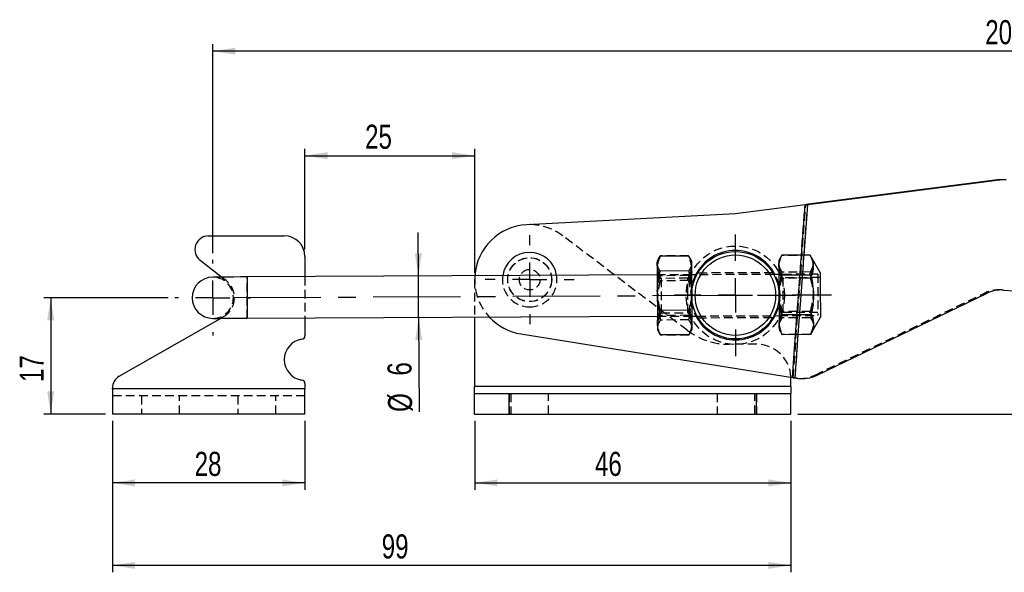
# Model space of a CAD drawing. Extents: x 29 to 415, y 92 to 280.
# Tile 4 of 14: x 36 to 179, y 200 to 280. Entities that reach past the tile are written whole.
import ezdxf

# ---------------------------------------------------------------- set-up
doc = ezdxf.new("R2010")
doc.units = 0
doc.linetypes.add('CENTERX2', pattern=[20.32, 12.7, -2.54, 2.54, -2.54])
doc.linetypes.add('HIDDEN', pattern=[1.905, 1.27, -0.635])
doc.layers.get('0').update_dxf_attribs({"linetype": 'CONTINUOUS'})
doc.styles.add('SLDTEXTSTYLE0', font='TXT', dxfattribs={"width": 0.75})
doc.dimstyles.new('SLDDIMSTYLE0', dxfattribs={"dimtxt": 3.5, "dimasz": 3.302, "dimexe": 0, "dimexo": 0.0625, "dimgap": 0.875, "dimtad": 1, "dimdec": 0, "dimrnd": 1e-09, "dimzin": 12, "dimtxsty": 'SLDTEXTSTYLE0', "dimsah": 1, "dimcen": 0.09, "dimazin": 3, "dimtfac": 1, "dimtdec": 0, "dimtofl": 0, "dimtmove": 0, "dimatfit": 3, "dimtolj": 1, "dimtzin": 12})
doc.dimstyles.new('SLDDIMSTYLE1', dxfattribs={"dimtxt": 3.5, "dimasz": 3.302, "dimexe": 0, "dimexo": 0.0625, "dimgap": 0.875, "dimtad": 1, "dimdec": 0, "dimrnd": 1e-09, "dimzin": 12, "dimtxsty": 'SLDTEXTSTYLE0', "dimsah": 1, "dimcen": 0.09, "dimazin": 3, "dimtfac": 1, "dimtofl": 0, "dimtmove": 0, "dimatfit": 3, "dimtolj": 1, "dimtzin": 12})
doc.dimstyles.new('SLDDIMSTYLE2', dxfattribs={"dimtxt": 3.5, "dimasz": 3.302, "dimexe": 0, "dimexo": 0.0625, "dimgap": 0.875, "dimtad": 1, "dimdec": 3, "dimrnd": 1e-09, "dimzin": 12, "dimtxsty": 'SLDTEXTSTYLE0', "dimsah": 1, "dimcen": 0.09, "dimazin": 3, "dimtfac": 1, "dimtdec": 3, "dimtofl": 0, "dimtmove": 0, "dimatfit": 3, "dimtolj": 1, "dimtzin": 12})
doc.dimstyles.new('SLDDIMSTYLE3', dxfattribs={"dimtxt": 3.5, "dimasz": 3.302, "dimexe": 0, "dimexo": 0.0625, "dimgap": 0.875, "dimtad": 1, "dimdec": 3, "dimrnd": 1e-09, "dimzin": 12, "dimtxsty": 'SLDTEXTSTYLE0', "dimsah": 1, "dimcen": 0.09, "dimazin": 3, "dimtfac": 1, "dimtdec": 3, "dimtmove": 0, "dimatfit": 3, "dimtolj": 1, "dimtzin": 12})

# ---------------------------------------------------------------- blocks, each defined once
blk = doc.blocks.new('_D')
at = {"color": 179, "linetype": 'CONTINUOUS'}
for p, q in [((237.24, 260.61), (277.55, 260.61)), ((276.55, 260.61), (276.55, 222.81)), ((149.42, 222.81), (277.55, 222.81))]:
    blk.add_line(p, q, dxfattribs=at)
for points in [[(276.55, 260.61), (276.04, 257.31), (277.06, 257.31)], [(276.55, 222.81), (277.06, 226.11), (276.04, 226.11)]]:
    blk.add_solid(points, dxfattribs=at)
at = {"color": 179, "linetype": 'CONTINUOUS', "insert": (272.04, 238.31, 0.1), "char_height": 3.5, "attachment_point": 1, "rotation": 90, "style": 'SLDTEXTSTYLE0'}
blk.add_mtext('38', dxfattribs=at)
blk = doc.blocks.new('_D_1')
at = {"color": 179, "linetype": 'CONTINUOUS'}
for p, q in [((64.33, 246.22), (64.33, 276.57)), ((266.71, 243.17), (266.71, 276.57)), ((266.71, 275.57), (64.33, 275.57))]:
    blk.add_line(p, q, dxfattribs=at)
for points in [[(64.33, 275.57), (67.63, 275.06), (67.63, 276.08)], [(266.71, 275.57), (263.41, 276.08), (263.41, 275.06)]]:
    blk.add_solid(points, dxfattribs=at)
at = {"color": 179, "linetype": 'CONTINUOUS', "insert": (176.67, 280.08, 0.1), "char_height": 3.5, "attachment_point": 1, "style": 'SLDTEXTSTYLE0'}
blk.add_mtext('202', dxfattribs=at)
blk = doc.blocks.new('_D_2')
at = {"color": 179, "linetype": 'CONTINUOUS'}
for p, q in [((57.83, 239.72), (39.76, 239.72)), ((40.76, 239.72), (40.76, 222.81)), ((48.73, 222.81), (39.76, 222.81))]:
    blk.add_line(p, q, dxfattribs=at)
for points in [[(40.76, 239.72), (40.25, 236.42), (41.27, 236.42)], [(40.76, 222.81), (41.27, 226.11), (40.25, 226.11)]]:
    blk.add_solid(points, dxfattribs=at)
at = {"color": 179, "linetype": 'CONTINUOUS', "insert": (36.25, 227.46, 0.1), "char_height": 3.5, "attachment_point": 1, "rotation": 90, "style": 'SLDTEXTSTYLE0'}
blk.add_mtext('17', dxfattribs=at)
blk = doc.blocks.new('_D_3')
at = {"color": 179, "linetype": 'CONTINUOUS'}
for p, q in [((102.42, 221.81), (102.42, 211.81)), ((148.42, 221.81), (148.42, 211.81)), ((102.42, 212.81), (148.42, 212.81))]:
    blk.add_line(p, q, dxfattribs=at)
for points in [[(102.42, 212.81), (105.72, 212.3), (105.72, 213.31)], [(148.42, 212.81), (145.11, 213.31), (145.11, 212.3)]]:
    blk.add_solid(points, dxfattribs=at)
at = {"color": 179, "linetype": 'CONTINUOUS', "insert": (119.91, 217.32, 0.1), "char_height": 3.5, "attachment_point": 1, "style": 'SLDTEXTSTYLE0'}
blk.add_mtext('46', dxfattribs=at)
blk = doc.blocks.new('_D_4')
at = {"color": 179, "linetype": 'CONTINUOUS'}
for p, q in [((49.73, 221.81), (49.73, 211.81)), ((77.73, 221.81), (77.73, 211.81)), ((77.73, 212.81), (49.73, 212.81))]:
    blk.add_line(p, q, dxfattribs=at)
for points in [[(49.73, 212.81), (53.03, 212.3), (53.03, 213.31)], [(77.73, 212.81), (74.43, 213.31), (74.43, 212.3)]]:
    blk.add_solid(points, dxfattribs=at)
at = {"color": 179, "linetype": 'CONTINUOUS', "insert": (61.69, 217.32, 0.1), "char_height": 3.5, "attachment_point": 1, "style": 'SLDTEXTSTYLE0'}
blk.add_mtext('28', dxfattribs=at)
blk = doc.blocks.new('_D_5')
at = {"color": 179, "linetype": 'CONTINUOUS'}
for p, q in [((94.24, 242.86), (94.21, 249.21)), ((94.27, 236.86), (94.24, 242.86)), ((94.27, 236.86), (94.33, 223.14))]:
    blk.add_line(p, q, dxfattribs=at)
for points in [[(94.24, 242.86), (94.73, 246.17), (93.72, 246.16)], [(94.27, 236.86), (93.78, 233.56), (94.79, 233.56)]]:
    blk.add_solid(points, dxfattribs=at)
at = {"color": 179, "linetype": 'CONTINUOUS', "char_height": 3.5, "attachment_point": 1, "rotation": 90.2756, "style": 'SLDTEXTSTYLE0'}
for s, insert in [('6', (89.74, 228.39, 0.1)), ('%%c', (89.82, 223.11, 0.1))]:
    blk.add_mtext(s, dxfattribs=dict(at, insert=insert))
blk = doc.blocks.new('_D_6')
at = {"color": 179, "linetype": 'CONTINUOUS'}
for p, q in [((77.73, 246.72), (77.73, 261.37)), ((102.42, 243.35), (102.42, 261.37)), ((77.73, 260.37), (102.42, 260.37))]:
    blk.add_line(p, q, dxfattribs=at)
for points in [[(77.73, 260.37), (81.03, 259.86), (81.03, 260.88)], [(102.42, 260.37), (99.11, 260.88), (99.11, 259.86)]]:
    blk.add_solid(points, dxfattribs=at)
at = {"color": 179, "linetype": 'CONTINUOUS', "insert": (86.48, 264.88, 0.1), "char_height": 3.5, "attachment_point": 1, "style": 'SLDTEXTSTYLE0'}
blk.add_mtext('25', dxfattribs=at)
blk = doc.blocks.new('_D_7')
at = {"color": 179, "linetype": 'CONTINUOUS'}
for p, q in [((49.73, 221.81), (49.73, 199.81)), ((148.42, 221.81), (148.42, 199.81)), ((148.42, 200.81), (49.73, 200.81))]:
    blk.add_line(p, q, dxfattribs=at)
for points in [[(49.73, 200.81), (53.03, 200.3), (53.03, 201.31)], [(148.42, 200.81), (145.11, 201.31), (145.11, 200.3)]]:
    blk.add_solid(points, dxfattribs=at)
at = {"color": 179, "linetype": 'CONTINUOUS', "insert": (88.9, 205.32, 0.1), "char_height": 3.5, "attachment_point": 1, "style": 'SLDTEXTSTYLE0'}
blk.add_mtext('99', dxfattribs=at)
blk = doc.blocks.new('SW_CENTERMARKSYMBOL_0')
at = {"color": 0, "linetype": 'CONTINUOUS'}
for p, q in [((0, 5), (0, 5.5)), ((0, 0), (0, 2.5)), ((-5, 0), (-5.5, 0)), ((0, 0), (-2.5, 0)), ((0, 0), (0, -2.5)), ((0, 0), (2.5, 0)), ((5, 0), (5.5, 0)), ((0, -5), (0, -5.5))]:
    blk.add_line(p, q, dxfattribs=at)
blk = doc.blocks.new('SW_CENTERMARKSYMBOL_1')
at = {"color": 0, "linetype": 'CONTINUOUS'}
for p, q in [((0, 5), (0, 6.46875)), ((0, 0), (0, 2.5)), ((-5, 0), (-6.46875, 0)), ((0, 0), (-2.5, 0)), ((0, 0), (0, -2.5)), ((0, 0), (2.5, 0)), ((5, 0), (6.46875, 0)), ((0, -5), (0, -6.46875))]:
    blk.add_line(p, q, dxfattribs=at)
blk = doc.blocks.new('SW_CENTERMARKSYMBOL_2')
at = {"color": 0, "linetype": 'CONTINUOUS'}
for p, q in [((0, 5), (0, 8.85)), ((0, 0), (0, 2.5)), ((-5, 0), (-8.85, 0)), ((0, 0), (-2.5, 0)), ((0, 0), (0, -2.5)), ((0, 0), (2.5, 0)), ((5, 0), (8.85, 0)), ((0, -5), (0, -8.85))]:
    blk.add_line(p, q, dxfattribs=at)

msp = doc.modelspace()

# ---------------------------------------------------------------- linework, layer by layer
at = {"color": 7, "linetype": 'CONTINUOUS'}
for p, q in [((178.4512, 256.8443), (150.5636, 253.2601)), ((178.7379, 256.8234), (150.8504, 253.2393)), ((178.4512, 256.8443), (178.7379, 256.8234)), ((150.4649, 253.2245), (140.3409, 251.9326)), ((150.4649, 253.2245), (150.8504, 253.2393)), ((150.8504, 253.2393), (150.5636, 253.2601)), ((140.3409, 251.9326), (109.9968, 250.3388)), ((63.7317, 248.7199), (74.7317, 248.7199)), ((65.5996, 242.7261), (62.5015, 245.1431)), ((77.7317, 245.7199), (77.7317, 242.7844)), ((129.1849, 245.4301), (128.957, 245.0308)), ((133.5069, 245.7692), (129.4001, 245.7494)), ((133.9569, 245.0549), (133.7243, 245.4533)), ((147.0996, 245.8916), (146.6568, 245.1159)), ((151.2064, 245.9113), (147.0996, 245.8916)), ((152.665, 243.4128), (151.2064, 245.9113)), ((133.5173, 243.612), (129.4105, 243.5922)), ((128.9666, 243.0308), (69.3173, 242.744)), ((134.7199, 243.0585), (133.9665, 243.0549)), ((146.6664, 243.116), (145.913, 243.1123)), ((151.2203, 243.0246), (147.1135, 243.0049)), ((179.3472, 240.8362), (180.938, 240.7204)), ((152.2163, 228.4642), (176.8296, 240.355)), ((133.5447, 237.8955), (129.438, 237.8758)), ((50.7372, 228.2973), (65.4414, 236.7253)), ((69.3461, 236.744), (128.9954, 237.0309)), ((77.7317, 236.7844), (77.7317, 234.184)), ((102.4164, 236.9031), (102.4164, 226.8058)), ((133.9954, 237.055), (134.7487, 237.0586)), ((145.9419, 237.1124), (146.6952, 237.116)), ((151.248, 237.2512), (147.1413, 237.2314)), ((151.2619, 234.3645), (152.6964, 236.8769)), ((129.0051, 235.0309), (129.2369, 234.6338)), ((133.7762, 234.6543), (134.005, 235.055)), ((146.7048, 235.1161), (147.1551, 234.3447)), ((109.15, 234.4507), (148.6374, 228.1195)), ((129.2505, 234.6418), (129.4551, 234.3166)), ((133.5619, 234.3364), (129.4551, 234.3166)), ((133.5619, 234.3364), (133.7603, 234.6635)), ((151.2619, 234.3645), (147.1551, 234.3447)), ((148.4164, 227.9498), (148.4122, 228.1557)), ((148.4164, 226.8058), (148.4164, 227.9498)), ((149.0185, 228.0735), (148.6374, 228.1195)), ((148.7317, 228.0944), (149.0185, 228.0735)), ((148.7317, 228.0944), (148.9854, 228.0536)), ((148.9854, 228.0536), (149.2721, 228.0327)), ((149.0185, 228.0735), (149.2721, 228.0327)), ((149.4119, 228.0039), (149.6987, 227.983)), ((49.7317, 226.4558), (49.7317, 226.5621)), ((77.7317, 226.4558), (49.7317, 226.4558)), ((49.7317, 226.4558), (49.7317, 222.8058)), ((77.7317, 227.2558), (77.7317, 226.4558)), ((77.7317, 222.8058), (77.7317, 226.4558)), ((148.4164, 226.8058), (102.4164, 226.8058)), ((102.4164, 225.8058), (102.4164, 226.8058)), ((148.4164, 226.8058), (148.4164, 225.8058)), ((102.4164, 222.8058), (102.4164, 225.8058)), ((102.4164, 225.8058), (107.4164, 225.8058)), ((107.4164, 222.8058), (107.4164, 225.8058)), ((107.4164, 225.8058), (143.4164, 225.8058)), ((143.4164, 222.8058), (143.4164, 225.8058)), ((143.4164, 225.8058), (148.4164, 225.8058)), ((148.4164, 222.8058), (148.4164, 225.8058)), ((77.7317, 222.8058), (49.7317, 222.8058)), ((102.4164, 222.8058), (107.4164, 222.8058)), ((107.4164, 222.8058), (143.4164, 222.8058)), ((143.4164, 222.8058), (148.4164, 222.8058))]:
    msp.add_line(p, q, dxfattribs=at)
at = {"color": 7, "linetype": 'HIDDEN'}
for p, q in [((178.7379, 256.8234), (178.4512, 256.8443)), ((148.6374, 228.1195), (150.4649, 253.2245)), ((148.7317, 228.0944), (150.5636, 253.2601)), ((149.0185, 228.0735), (150.8504, 253.2393)), ((133.3398, 234.9861), (115.2549, 248.7208)), ((129.3998, 245.8065), (129.1849, 245.4301)), ((133.5066, 245.8262), (129.3998, 245.8065)), ((133.7243, 245.4533), (133.5066, 245.8262)), ((151.2065, 245.8875), (147.0997, 245.8678)), ((149.0913, 234.354), (149.9321, 245.9052)), ((149.4758, 234.3559), (150.3167, 245.9071)), ((151.2182, 243.4662), (147.1114, 243.4465)), ((66.2694, 242.2035), (65.5996, 242.7261)), ((77.7317, 242.7844), (77.7317, 236.7844)), ((102.4164, 242.3498), (102.4164, 236.9031)), ((129.5261, 242.5335), (128.9652, 243.3265)), ((133.9665, 243.0549), (128.9666, 243.0308)), ((133.5205, 242.9395), (129.4137, 242.9197)), ((133.524, 242.21), (129.4172, 242.1903)), ((133.4118, 242.5522), (129.5261, 242.5335)), ((133.9651, 243.3506), (133.4118, 242.5522)), ((145.913, 243.1123), (134.7199, 243.0585)), ((145.7705, 243.3617), (134.8352, 243.3091)), ((147.2259, 242.6187), (146.6649, 243.4117)), ((152.3163, 243.1431), (146.6664, 243.116)), ((151.2225, 242.5592), (147.1157, 242.5395)), ((152.6687, 242.6448), (147.2259, 242.6187)), ((179.0605, 240.8571), (179.3472, 240.8362)), ((151.9296, 228.485), (176.5428, 240.3759)), ((176.8296, 240.355), (176.5428, 240.3759)), ((151.2458, 237.7166), (147.139, 237.6968)), ((65.4414, 236.7253), (65.8982, 236.987)), ((128.9954, 237.0309), (133.9954, 237.055)), ((128.9969, 236.7352), (129.5502, 237.5336)), ((133.5483, 237.1661), (129.4415, 237.1463)), ((133.5515, 236.4936), (129.4447, 236.4738)), ((129.5502, 237.5336), (133.4358, 237.5523)), ((133.4358, 237.5523), (133.9968, 236.7593)), ((134.7487, 237.0586), (145.9419, 237.1124)), ((134.875, 236.8092), (145.824, 236.8618)), ((146.6952, 237.116), (152.3452, 237.1432)), ((146.6966, 236.8203), (147.25, 237.6187)), ((151.2502, 236.8096), (147.1434, 236.7898)), ((147.25, 237.6187), (152.6928, 237.6449)), ((129.2369, 234.6338), (129.4553, 234.2596)), ((133.5621, 234.2793), (129.4553, 234.2596)), ((133.5621, 234.2793), (133.7762, 234.6543)), ((151.2618, 234.3883), (147.155, 234.3685)), ((143.4164, 232.9498), (139.3879, 232.9498)), ((149.2721, 228.0327), (148.9854, 228.0536)), ((152.2163, 228.4642), (151.9296, 228.485)), ((77.7317, 226.4558), (49.7317, 226.4558)), ((148.4164, 226.8058), (102.4164, 226.8058)), ((77.7317, 225.4558), (49.7317, 225.4558)), ((53.9817, 225.4558), (53.9817, 222.8058)), ((59.4818, 222.8058), (59.4818, 225.4558)), ((67.9817, 225.4558), (67.9817, 222.8058)), ((73.4817, 222.8058), (73.4817, 225.4558)), ((107.4164, 225.8058), (107.4164, 222.8058)), ((107.6664, 225.8058), (107.6664, 222.8058)), ((113.1664, 222.8058), (113.1664, 225.8058)), ((137.6664, 225.8058), (137.6664, 222.8058)), ((143.1664, 222.8058), (143.1664, 225.8058)), ((143.4164, 225.8058), (143.4164, 222.8058))]:
    msp.add_line(p, q, dxfattribs=at)
at = {"color": 8, "linetype": 'CONTINUOUS'}
for p, q in [((149.9321, 245.9052), (150.4649, 253.2245)), ((150.3167, 245.9071), (150.8504, 253.2393)), ((148.6374, 228.1195), (149.0913, 234.354)), ((149.0185, 228.0735), (149.4758, 234.3559))]:
    msp.add_line(p, q, dxfattribs=at)
at = {"color": 179, "linetype": 'CENTERX2'}
msp.add_line((67.3317, 239.7344), (154.3307, 240.1528), dxfattribs=at)
at = {"color": 7, "linetype": 'CONTINUOUS', "flags": 128}
for points in [[(128.957, 245.0308), (128.9571, 244.9942), (128.9577, 244.8729), (128.9587, 244.6687)], [(133.9569, 245.0549), (133.9571, 245.0182), (133.9577, 244.8969), (133.9586, 244.6927)], [(146.6568, 245.1159), (146.657, 245.0732), (146.6576, 244.9456), (146.6586, 244.7353), (146.66, 244.4461)], [(128.9587, 244.6687), (128.9601, 244.3851), (128.9618, 244.0271), (128.9638, 243.6007), (128.9662, 243.1132), (128.9688, 242.573), (128.9716, 241.9893), (128.9746, 241.372), (128.9776, 240.7319)], [(133.9586, 244.6927), (133.96, 244.4092), (133.9617, 244.0512), (133.9638, 243.6248), (133.9661, 243.1373), (133.9687, 242.597), (133.9715, 242.0133), (133.9745, 241.3961), (133.9776, 240.7559)], [(146.66, 244.4461), (146.6617, 244.0827), (146.6638, 243.6515), (146.6662, 243.1598), (146.6688, 242.616), (146.6716, 242.0294), (146.6746, 241.4101), (146.6777, 240.7686), (146.6808, 240.116)], [(69.3173, 242.744), (68.3418, 242.7393), (67.4039, 242.7348), (66.5394, 242.7306), (65.7818, 242.727), (65.16, 242.724), (64.6979, 242.7217), (64.4134, 242.7204), (64.3173, 242.7199)], [(152.665, 243.4128), (152.6654, 243.3308), (152.6666, 243.0891), (152.6684, 242.6998), (152.6709, 242.1824), (152.6739, 241.5628), (152.6772, 240.872), (152.6807, 240.1449)], [(128.9776, 240.7319), (128.9808, 240.0797), (128.9839, 239.4267), (128.987, 238.784), (128.99, 238.1627), (128.9928, 237.5733), (128.9955, 237.026), (128.9978, 236.5301), (128.9999, 236.0941)], [(133.9776, 240.7559), (133.9807, 240.1037), (133.9839, 239.4507), (133.9869, 238.808), (133.9899, 238.1867), (133.9928, 237.5973), (133.9954, 237.05), (133.9978, 236.5541), (133.9999, 236.1181)], [(146.6808, 240.116), (146.6839, 239.4634), (146.687, 238.8219), (146.69, 238.2026), (146.6928, 237.616), (146.6954, 237.0722), (146.6978, 236.5805), (146.6999, 236.1493), (146.7016, 235.7859)], [(152.6807, 240.1449), (152.6842, 239.4177), (152.6875, 238.727), (152.6905, 238.1074), (152.693, 237.5899), (152.6949, 237.2006), (152.6961, 236.9589), (152.6964, 236.8769)], [(64.3462, 236.72), (64.4423, 236.7204), (64.7268, 236.7218), (65.1888, 236.724), (65.8106, 236.727), (66.5683, 236.7307), (67.4327, 236.7348), (68.3707, 236.7393), (69.3461, 236.744)], [(128.9999, 236.0941), (129.0017, 235.7254), (129.0031, 235.4304), (129.0042, 235.2142), (129.0048, 235.0803), (129.005, 235.0312), (129.0051, 235.0309)], [(133.9999, 236.1181), (134.0017, 235.7495), (134.0031, 235.4545), (134.0041, 235.2382), (134.0048, 235.1044), (134.005, 235.0552), (134.005, 235.055)], [(146.7016, 235.7859), (146.703, 235.4967), (146.704, 235.2864), (146.7046, 235.1588), (146.7048, 235.1161)], [(148.9854, 228.0536), (149.3602, 228.0079), (149.4119, 228.0039)]]:
    msp.add_lwpolyline(points, dxfattribs=at)
at = {"color": 8, "linetype": 'CONTINUOUS', "flags": 128}
msp.add_lwpolyline([(69.3173, 242.744), (69.3174, 242.7237), (69.3181, 242.563), (69.3196, 242.2504), (69.3218, 241.8027), (69.3245, 241.244), (69.3276, 240.6044), (69.3309, 239.9184), (69.3342, 239.2231), (69.3374, 238.5558), (69.3403, 237.9525), (69.3427, 237.4459), (69.3446, 237.0631), (69.3457, 236.8249), (69.3461, 236.744)], dxfattribs=at)
at = {"color": 7, "linetype": 'HIDDEN', "flags": 128}
for points in [[(69.3461, 236.744), (69.3457, 236.8249), (69.3446, 237.0631), (69.3427, 237.4459), (69.3403, 237.9525), (69.3374, 238.5558), (69.3342, 239.2231), (69.3309, 239.9184), (69.3276, 240.6044), (69.3245, 241.244), (69.3218, 241.8027), (69.3196, 242.2504), (69.3181, 242.563), (69.3174, 242.7237), (69.3173, 242.744)], [(129.5261, 242.5335), (129.5261, 242.5307), (129.5267, 242.4225), (129.5279, 242.1642), (129.5298, 241.772), (129.5322, 241.2706), (129.535, 240.6915), (129.538, 240.071), (129.541, 239.4482), (129.5438, 238.8622), (129.5463, 238.3497), (129.5482, 237.9431), (129.5495, 237.6678), (129.5501, 237.5412), (129.5502, 237.5336)], [(133.4221, 240.4027), (133.4192, 241.0073), (133.4166, 241.5519), (133.4144, 242.0022), (133.4128, 242.33), (133.4119, 242.5147), (133.4118, 242.5522)], [(147.2259, 242.6187), (147.2261, 242.5744), (147.2271, 242.3807), (147.2287, 242.0449), (147.2309, 241.5881), (147.2335, 241.039), (147.2364, 240.432), (147.2395, 239.8054), (147.2424, 239.1984), (147.245, 238.6492), (147.2472, 238.1924), (147.2488, 237.8566), (147.2498, 237.663), (147.25, 237.6187)], [(152.3163, 243.1431), (152.3164, 243.1229), (152.3172, 242.9622), (152.3187, 242.6496), (152.3208, 242.2019), (152.3235, 241.6432), (152.3266, 241.0036), (152.3299, 240.3176), (152.3332, 239.6222), (152.3364, 238.955), (152.3393, 238.3517), (152.3418, 237.8451), (152.3436, 237.4623), (152.3448, 237.2241), (152.3452, 237.1432)], [(133.4358, 237.5523), (133.4356, 237.6039), (133.4346, 237.8064), (133.4329, 238.1501), (133.4307, 238.6133), (133.428, 239.1669), (133.4251, 239.7761), (133.4221, 240.4027)]]:
    msp.add_lwpolyline(points, dxfattribs=at)
at = {"color": 7, "linetype": 'HIDDEN'}
for centre, radius in [((140.3309, 240.0855), 7.15), ((110.4164, 242.3498), 3.2), ((110.4164, 242.3498), 3.175), ((110.4164, 242.3498), 1.5)]:
    msp.add_circle(centre, radius, dxfattribs=at)
at = {"color": 7, "linetype": 'CONTINUOUS'}
for radius in [6.35, 5.85]:
    msp.add_circle((140.3309, 240.0855), radius, dxfattribs=at)
for centre, radius, start, end in [((179.0828, 251.9298), 4.9549, 85.836934, 97.324203), ((179.3696, 251.9089), 4.9549, 85.836906, 97.324016), ((110.4164, 242.3498), 8, 93.006689, 176.033011), ((63.7317, 246.7199), 2, 90, 232.039801), ((74.7317, 245.7199), 3, 0, 90), ((110.4164, 242.3498), 3.9688, 8.851649, 171.699473), ((140.3309, 240.0855), 6.5, 27.761987, 152.789135), ((64.3318, 239.7199), 3, 90.275561, 270.275561), ((178.9878, 235.8898), 4.9594, 85.843677, 115.796035), ((110.4164, 242.3498), 8, 222.809061, 260.891152), ((140.3309, 240.0855), 6.5, 207.761987, 332.789135), ((77.7317, 230.7199), 3, 98.213214, 261.786786), ((77.2317, 234.184), 0.5, 278.213214, 360), ((51.7317, 226.5621), 2, 119.819817, 180), ((77.2317, 227.2558), 0.5, 0, 81.786786), ((150.0584, 232.9283), 4.9584, 260.875651, 295.798349)]:
    msp.add_arc(centre, radius, start, end, dxfattribs=at)
at = {"color": 7, "linetype": 'HIDDEN'}
for centre, radius, start, end in [((110.4164, 242.3498), 8, 52.784872, 93.006689), ((64.3318, 239.7199), 3, 270.275561, 90.275561), ((64.3318, 239.7199), 3.15, 299.819817, 52.039801), ((110.4164, 242.3498), 8, 176.033011, 222.809061), ((110.4164, 242.3498), 3.9688, 171.699473, 270), ((110.4164, 242.3498), 3.9687, 270, 8.851649), ((140.3309, 240.0855), 6.5, 152.789135, 207.761987), ((140.3309, 240.0855), 6.5, 355.836542, 27.761987), ((178.701, 235.9107), 4.9594, 85.843683, 115.795978), ((140.3309, 240.0855), 6.5, 332.789135, 355.836542), ((139.3879, 242.9498), 10, 232.784872, 270), ((143.4164, 227.9498), 5, 2.359801, 90), ((149.7713, 232.9507), 4.9598, 265.84492, 295.794756)]:
    msp.add_arc(centre, radius, start, end, dxfattribs=at)
at = {"color": 7, "linetype": 'CONTINUOUS'}
for points, knots in [([(128.9587, 244.6687), (128.9591, 244.6942), (128.9622, 244.8879), (129.058, 245.2534), (129.2854, 245.5831), (129.4001, 245.7494)], [0, 0, 0, 0, 0.070063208, 0.530770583, 1, 1, 1, 1]), ([(133.5069, 245.7692), (133.6325, 245.5946), (133.8862, 245.2423), (133.9343, 244.877), (133.9586, 244.6927)], [0, 0, 0, 0, 0.49545748, 1, 1, 1, 1]), ([(146.66, 244.4461), (146.6603, 244.4803), (146.6631, 244.7394), (146.7583, 245.2283), (146.9851, 245.6692), (147.0996, 245.8916)], [0, 0, 0, 0, 0.07006287, 0.53077062, 1, 1, 1, 1]), ([(151.2064, 245.9113), (151.3366, 245.6614), (151.5998, 245.1562), (151.6988, 244.4061), (151.5622, 243.688), (151.335, 243.2471), (151.2203, 243.0246)], [0, 0, 0, 0, 0.26459873, 0.53493514, 0.76533653, 1, 1, 1, 1]), ([(129.4105, 243.5922), (129.2848, 243.7668), (129.0312, 244.1191), (128.983, 244.4844), (128.9587, 244.6687)], [0, 0, 0, 0, 0.495457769, 1, 1, 1, 1]), ([(128.9776, 240.7319), (129.0277, 241.4768), (129.0927, 242.4449), (129.3509, 243.3773), (129.4105, 243.5922)], [0, 0, 0, 0, 0.769461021, 1, 1, 1, 1]), ([(133.9586, 244.6927), (133.9582, 244.6672), (133.9551, 244.4735), (133.8594, 244.108), (133.632, 243.7783), (133.5173, 243.612)], [0, 0, 0, 0, 0.070062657, 0.530770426, 1, 1, 1, 1]), ([(133.5173, 243.612), (133.5789, 243.3976), (133.8461, 242.4678), (133.9204, 241.5003), (133.9776, 240.7559)], [0, 0, 0, 0, 0.230538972, 1, 1, 1, 1]), ([(147.1135, 243.0049), (146.9875, 243.2387), (146.7333, 243.7106), (146.6846, 244.1994), (146.66, 244.4461)], [0, 0, 0, 0, 0.495457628, 1, 1, 1, 1]), ([(146.6808, 240.116), (146.7308, 240.8684), (146.7958, 241.8462), (147.054, 242.7878), (147.1135, 243.0049)], [0, 0, 0, 0, 0.76946133, 1, 1, 1, 1]), ([(151.2203, 243.0246), (151.2808, 242.808), (151.4732, 242.1192), (151.6814, 240.916), (151.7088, 239.1766), (151.4197, 237.9687), (151.248, 237.2512)], [0, 0, 0, 0, 0.11519982, 0.3663967, 0.62367434, 1, 1, 1, 1]), ([(129.438, 237.8758), (129.2549, 238.5843), (129.0117, 239.5256), (128.9844, 240.4927), (128.9776, 240.7319)], [0, 0, 0, 0, 0.752764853, 1, 1, 1, 1]), ([(133.9776, 240.7559), (133.9731, 240.5167), (133.9551, 239.5493), (133.721, 238.6058), (133.5447, 237.8955)], [0, 0, 0, 0, 0.247235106, 1, 1, 1, 1]), ([(147.1413, 237.2314), (146.9582, 237.947), (146.715, 238.8977), (146.6876, 239.8745), (146.6808, 240.116)], [0, 0, 0, 0, 0.75276494, 1, 1, 1, 1]), ([(128.9999, 236.0941), (129.0003, 236.1362), (129.0028, 236.4557), (129.0974, 237.0584), (129.3237, 237.6017), (129.438, 237.8758)], [0, 0, 0, 0, 0.070062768, 0.530770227, 1, 1, 1, 1]), ([(133.5447, 237.8955), (133.671, 237.6071), (133.9257, 237.025), (133.975, 236.4222), (133.9999, 236.1181)], [0, 0, 0, 0, 0.49545807, 1, 1, 1, 1]), ([(146.7016, 235.7859), (146.702, 235.8201), (146.7048, 236.0792), (146.8, 236.5682), (147.0268, 237.009), (147.1413, 237.2314)], [0, 0, 0, 0, 0.07006283, 0.53077014, 1, 1, 1, 1]), ([(151.248, 237.2512), (151.3782, 237.0013), (151.6414, 236.496), (151.7404, 235.746), (151.6039, 235.0279), (151.3766, 234.587), (151.2619, 234.3645)], [0, 0, 0, 0, 0.26459876, 0.53493519, 0.76533677, 1, 1, 1, 1]), ([(129.4551, 234.3166), (129.3289, 234.605), (129.0741, 235.1871), (129.0248, 235.7899), (128.9999, 236.0941)], [0, 0, 0, 0, 0.495457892, 1, 1, 1, 1]), ([(133.9999, 236.1181), (133.9995, 236.0759), (133.997, 235.7565), (133.9024, 235.1537), (133.6761, 234.6105), (133.5619, 234.3364)], [0, 0, 0, 0, 0.07006273, 0.53077047, 1, 1, 1, 1]), ([(147.1551, 234.3447), (147.0292, 234.5785), (146.775, 235.0504), (146.7262, 235.5393), (146.7016, 235.7859)], [0, 0, 0, 0, 0.49545775, 1, 1, 1, 1])]:
    msp.add_open_spline(points, degree=3, knots=knots, dxfattribs=at)
at = {"color": 7, "linetype": 'HIDDEN'}
for points, knots in [([(128.9602, 244.361), (128.9605, 244.3952), (128.9633, 244.6543), (129.0585, 245.1432), (129.2854, 245.584), (129.3998, 245.8065)], [0, 0, 0, 0, 0.07006242, 0.53077012, 1, 1, 1, 1]), ([(129.4001, 245.7494), (129.2767, 245.4598), (129.0275, 244.8753), (128.984, 244.2721), (128.9621, 243.9677)], [0, 0, 0, 0, 0.49545806, 1, 1, 1, 1]), ([(133.5066, 245.8262), (133.6325, 245.5924), (133.8867, 245.1205), (133.9355, 244.6316), (133.9601, 244.385)], [0, 0, 0, 0, 0.49545808, 1, 1, 1, 1]), ([(133.962, 243.9917), (133.9613, 244.0339), (133.9557, 244.3533), (133.8553, 244.9551), (133.6237, 245.4962), (133.5069, 245.7692)], [0, 0, 0, 0, 0.070062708, 0.530770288, 1, 1, 1, 1]), ([(146.9688, 245.6253), (146.898, 245.5084), (146.7055, 245.1903), (146.677, 244.8623), (146.659, 244.655)], [0, 0, 0, 0, 0.36774455, 1, 1, 1, 1]), ([(146.6611, 244.2015), (146.6615, 244.2409), (146.6641, 244.5396), (146.7589, 245.1033), (146.9854, 245.6114), (147.0997, 245.8678)], [0, 0, 0, 0, 0.07006284, 0.53077016, 1, 1, 1, 1]), ([(151.2065, 245.8875), (151.3369, 245.5993), (151.6005, 245.0165), (151.7, 244.1517), (151.564, 243.3239), (151.337, 242.8156), (151.2225, 242.5592)], [0, 0, 0, 0, 0.26459881, 0.5349352, 0.76533653, 1, 1, 1, 1]), ([(151.2182, 243.4662), (151.3464, 243.677), (151.6057, 244.1032), (151.6939, 244.7328), (151.5826, 245.2523), (151.4064, 245.5405), (151.3418, 245.6463)], [0, 0, 0, 0, 0.29435602, 0.59509456, 0.8514073, 1, 1, 1, 1]), ([(129.4137, 242.9197), (129.2878, 243.1536), (129.0336, 243.6255), (128.9848, 244.1143), (128.9602, 244.361)], [0, 0, 0, 0, 0.49545783, 1, 1, 1, 1]), ([(128.9621, 243.9677), (128.9628, 243.9255), (128.9684, 243.6061), (129.0688, 243.0043), (129.3004, 242.4633), (129.4172, 242.1903)], [0, 0, 0, 0, 0.07006273, 0.53077041, 1, 1, 1, 1]), ([(133.9601, 244.385), (133.9598, 244.3508), (133.957, 244.0917), (133.8618, 243.6027), (133.6349, 243.1619), (133.5205, 242.9395)], [0, 0, 0, 0, 0.07006286, 0.53077057, 1, 1, 1, 1]), ([(133.524, 242.21), (133.6474, 242.4996), (133.8965, 243.0842), (133.9401, 243.6874), (133.962, 243.9917)], [0, 0, 0, 0, 0.49545797, 1, 1, 1, 1]), ([(146.659, 244.655), (146.6596, 244.6263), (146.6647, 244.409), (146.7642, 243.9997), (146.9949, 243.632), (147.1114, 243.4465)], [0, 0, 0, 0, 0.07006225, 0.53077017, 1, 1, 1, 1]), ([(147.1157, 242.5395), (146.9896, 242.8091), (146.7351, 243.3534), (146.6859, 243.9171), (146.6611, 244.2015)], [0, 0, 0, 0, 0.49545797, 1, 1, 1, 1]), ([(147.1114, 243.4465), (147.0484, 243.2309), (146.9113, 242.7612), (146.8713, 242.2735), (146.8496, 242.0095)], [0, 0, 0, 0, 0.45893522, 1, 1, 1, 1]), ([(151.2458, 237.7166), (151.4175, 238.4311), (151.7037, 239.6219), (151.6805, 241.3536), (151.4745, 242.5525), (151.2787, 243.2506), (151.2182, 243.4662)], [0, 0, 0, 0, 0.37632394, 0.62717436, 0.8848006, 1, 1, 1, 1]), ([(128.981, 240.0309), (129.031, 240.7832), (129.096, 241.761), (129.3542, 242.7027), (129.4137, 242.9197)], [0, 0, 0, 0, 0.769460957, 1, 1, 1, 1]), ([(129.4172, 242.1903), (129.3577, 241.9753), (129.0994, 241.043), (129.0344, 240.0748), (128.9844, 239.3299)], [0, 0, 0, 0, 0.23053897, 1, 1, 1, 1]), ([(133.5205, 242.9395), (133.5821, 242.723), (133.8493, 241.7839), (133.9237, 240.8068), (133.9809, 240.0549)], [0, 0, 0, 0, 0.230539, 1, 1, 1, 1]), ([(133.9843, 239.3539), (133.9271, 240.0984), (133.8528, 241.0658), (133.5856, 241.9957), (133.524, 242.21)], [0, 0, 0, 0, 0.76946105, 1, 1, 1, 1]), ([(146.683, 239.6625), (146.733, 240.4118), (146.798, 241.3855), (147.0562, 242.3233), (147.1157, 242.5395)], [0, 0, 0, 0, 0.7694612, 1, 1, 1, 1]), ([(151.2225, 242.5592), (151.283, 242.3435), (151.4755, 241.6575), (151.6836, 240.4593), (151.7109, 238.7271), (151.4219, 237.5241), (151.2502, 236.8096)], [0, 0, 0, 0, 0.11519978, 0.36639674, 0.62367431, 1, 1, 1, 1]), ([(146.6786, 240.5695), (146.6854, 240.329), (146.7128, 239.3562), (146.9559, 238.4095), (147.139, 237.6968)], [0, 0, 0, 0, 0.24723516, 1, 1, 1, 1]), ([(129.4415, 237.1463), (129.2584, 237.8619), (129.0152, 238.8126), (128.9878, 239.7894), (128.981, 240.0309)], [0, 0, 0, 0, 0.75276492, 1, 1, 1, 1]), ([(128.9844, 239.3299), (128.9911, 239.0908), (129.0185, 238.1236), (129.2616, 237.1824), (129.4447, 236.4738)], [0, 0, 0, 0, 0.24723498, 1, 1, 1, 1]), ([(133.9809, 240.0549), (133.9765, 239.8134), (133.9585, 238.8363), (133.7244, 237.8834), (133.5483, 237.1661)], [0, 0, 0, 0, 0.24723518, 1, 1, 1, 1]), ([(133.5515, 236.4936), (133.7277, 237.2039), (133.9618, 238.1474), (133.9799, 239.1148), (133.9843, 239.3539)], [0, 0, 0, 0, 0.752764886, 1, 1, 1, 1]), ([(147.1434, 236.7898), (146.9603, 237.5025), (146.7171, 238.4492), (146.6897, 239.422), (146.683, 239.6625)], [0, 0, 0, 0, 0.75276485, 1, 1, 1, 1]), ([(151.2618, 234.3883), (151.3894, 234.6778), (151.6474, 235.263), (151.7386, 236.1288), (151.5946, 236.9553), (151.3628, 237.4613), (151.2458, 237.7166)], [0, 0, 0, 0, 0.26459885, 0.53493506, 0.76533665, 1, 1, 1, 1]), ([(129.0018, 235.7008), (129.0022, 235.735), (129.005, 235.9941), (129.1002, 236.4831), (129.327, 236.9239), (129.4415, 237.1463)], [0, 0, 0, 0, 0.07006281, 0.53077049, 1, 1, 1, 1]), ([(129.4447, 236.4738), (129.3207, 236.2981), (129.0705, 235.9433), (129.0258, 235.5776), (129.0033, 235.3931)], [0, 0, 0, 0, 0.49545793, 1, 1, 1, 1]), ([(133.5483, 237.1661), (133.6742, 236.9323), (133.9284, 236.4603), (133.9772, 235.9715), (134.0018, 235.7248)], [0, 0, 0, 0, 0.49545785, 1, 1, 1, 1]), ([(134.0033, 235.4171), (134.0026, 235.4427), (133.9976, 235.6363), (133.8983, 236.0008), (133.6678, 236.3283), (133.5515, 236.4936)], [0, 0, 0, 0, 0.07006268, 0.53077022, 1, 1, 1, 1]), ([(147.139, 237.6968), (147.0155, 237.426), (146.7662, 236.8793), (146.7225, 236.3152), (146.7004, 236.0305)], [0, 0, 0, 0, 0.49545762, 1, 1, 1, 1]), ([(146.7026, 235.577), (146.703, 235.6057), (146.706, 235.823), (146.8016, 236.2332), (147.0288, 236.6032), (147.1434, 236.7898)], [0, 0, 0, 0, 0.07006255, 0.53077044, 1, 1, 1, 1]), ([(151.2502, 236.8096), (151.3804, 236.6), (151.6438, 236.1764), (151.7381, 235.5477), (151.6317, 235.0271), (151.4584, 234.7372), (151.3948, 234.6308)], [0, 0, 0, 0, 0.294355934, 0.595094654, 0.851407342, 1, 1, 1, 1]), ([(129.4553, 234.2596), (129.3294, 234.4934), (129.0752, 234.9653), (129.0264, 235.4542), (129.0018, 235.7008)], [0, 0, 0, 0, 0.49545811, 1, 1, 1, 1]), ([(129.0033, 235.3931), (129.004, 235.3675), (129.0095, 235.174), (129.0641, 234.9198), (129.2118, 234.6994), (129.2505, 234.6418)], [0, 0, 0, 0, 0.10095085, 0.76476537, 1, 1, 1, 1]), ([(134.0018, 235.7248), (134.0014, 235.6906), (133.9986, 235.4315), (133.9034, 234.9426), (133.6766, 234.5018), (133.5621, 234.2793)], [0, 0, 0, 0, 0.07006254, 0.53077021, 1, 1, 1, 1]), ([(133.7603, 234.6635), (133.8048, 234.7309), (133.968, 234.9778), (133.9884, 235.2322), (134.0033, 235.4171)], [0, 0, 0, 0, 0.27321812, 1, 1, 1, 1]), ([(146.7004, 236.0305), (146.7012, 235.9911), (146.7066, 235.6924), (146.8069, 235.1297), (147.0383, 234.6238), (147.155, 234.3685)], [0, 0, 0, 0, 0.0700626, 0.53077052, 1, 1, 1, 1]), ([(147.0218, 234.6097), (146.9498, 234.726), (146.7543, 235.0422), (146.7226, 235.3698), (146.7026, 235.577)], [0, 0, 0, 0, 0.36774469, 1, 1, 1, 1])]:
    msp.add_open_spline(points, degree=3, knots=knots, dxfattribs=at)

# ---------------------------------------------------------------- block references
at = {"color": 179, "linetype": 'CONTINUOUS'}
for name, p in [('SW_CENTERMARKSYMBOL_1', (110.4164, 242.3498)), ('SW_CENTERMARKSYMBOL_2', (140.3309, 240.0855)), ('SW_CENTERMARKSYMBOL_0', (64.3318, 239.7199))]:
    msp.add_blockref(name, p, dxfattribs=at)

# ---------------------------------------------------------------- dimensions: what is measured, and where the dimension line sits
for base, p1, p2, dimstyle, picture, middle in [((64.3318, 275.5672), (266.7086, 242.1692), (64.3318, 245.2199), 'SLDDIMSTYLE1', '_D_1', (181.9672, 275.5672)), ((102.4164, 260.369), (77.7317, 245.7199), (102.4164, 242.3498), 'SLDDIMSTYLE0', '_D_6', (90.4837, 260.369)), ((49.7317, 212.8058), (77.7317, 222.8058), (49.7317, 222.8058), 'SLDDIMSTYLE2', '_D_4', (65.6948, 212.8058)), ((148.4164, 212.8058), (102.4164, 222.8058), (148.4164, 222.8058), 'SLDDIMSTYLE2', '_D_3', (123.914, 212.8058))]:
    dim = msp.add_linear_dim(base=base, p1=p1, p2=p2, dimstyle=dimstyle, dxfattribs=at)
    dim.commit()
    dim.dimension.update_dxf_attribs({"geometry": picture, "text_midpoint": middle, "dimtype": 160})
for base, p1, p2, angle, picture, middle in [((276.5506, 222.8058), (236.2408, 260.6137), (148.4164, 222.8058), 90, '_D', (276.5506, 242.3162)), ((40.7609, 222.8058), (58.8318, 239.7199), (49.7317, 222.8058), 90, '_D_2', (40.7609, 231.4694)), ((49.7317, 200.8058), (148.4164, 222.8058), (49.7317, 222.8058), 0, '_D_7', (92.9117, 200.8058))]:
    dim = msp.add_linear_dim(base=base, p1=p1, p2=p2, angle=angle, dimstyle='SLDDIMSTYLE0', dxfattribs=at)
    dim.commit()
    dim.dimension.update_dxf_attribs({"geometry": picture, "text_midpoint": middle, "dimtype": 160})
dim = msp.add_linear_dim(base=(94.2393, 242.8638), p1=(69.3461, 236.744), p2=(69.3173, 242.744), angle=270.275561, text='%%c<>', dimstyle='SLDDIMSTYLE3', dxfattribs=at)
dim.commit()
dim.dimension.update_dxf_attribs({"geometry": '_D_5', "text_midpoint": (94.3084, 228.4891), "dimtype": 160})

doc.saveas('drawing.dxf')
